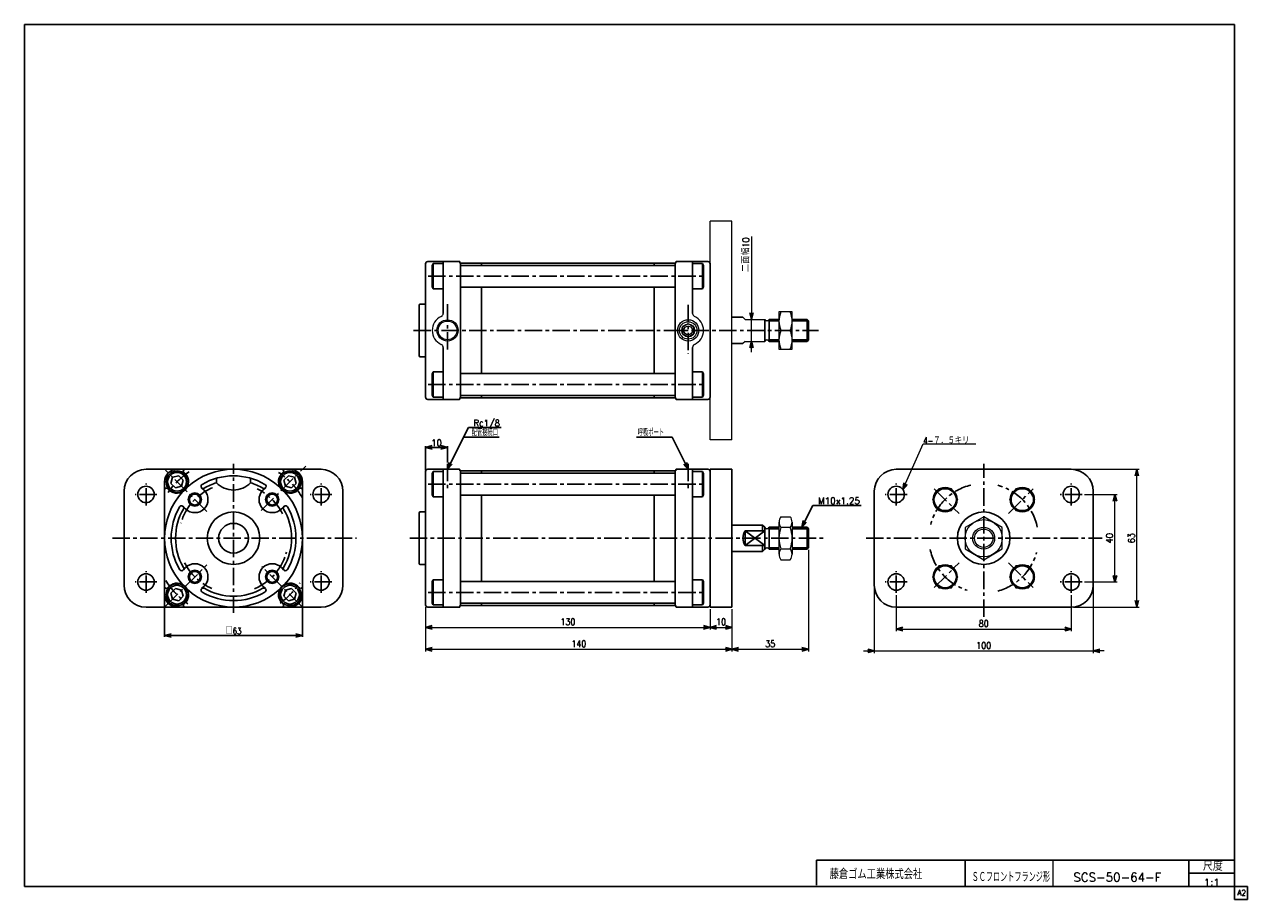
# Model space of a CAD drawing. Header units: millimetres. Extents: x -272 to 287, y -200 to 200.
import ezdxf
from ezdxf.enums import TextEntityAlignment as Align

# ---------------------------------------------------------------- set-up
doc = ezdxf.new("R2010")
doc.units = ezdxf.units.MM
doc.header["$LTSCALE"] = 0.25
doc.linetypes.add('CENTER', pattern=[50.8, 31.75, -6.35, 6.35, -6.35])
doc.layers.add('Layer0016', color=7, linetype='Continuous')
doc.layers.add('ZUWAKU', color=7, linetype='Continuous')
doc.styles.add('FdaStyle0', font='txt.shx', dxfattribs={"width": 0.892857, "bigfont": 'bigfont'})
doc.dimstyles.new('DaDimRotatedStyle', dxfattribs={"dimtxt": 3, "dimasz": 3.000002, "dimexe": 1, "dimexo": 1, "dimgap": 1, "dimtad": 3, "dimdsep": 46, "dimtxsty": 'FdaStyle0', "dimblk1": 'OPEN30', "dimblk2": 'OPEN30', "dimsah": 1, "dimcen": 0.09, "dimclrd": 4, "dimclre": 4, "dimclrt": 4, "dimadec": 0, "dimazin": 2, "dimtfac": 1, "dimtdec": 4, "dimtmove": 0, "dimatfit": 0, "dimfxl": 1, "dimarcsym": 0})

# ---------------------------------------------------------------- blocks, each defined once
blk = doc.blocks.new('_OPEN30')
at = {"color": 0, "linetype": 'ByBlock', "lineweight": -2}
for p, q in [((-1, 0.267949), (0, 0)), ((0, 0), (-1, -0.267949)), ((0, 0), (-1, 0))]:
    blk.add_line(p, q, dxfattribs=at)
blk = doc.blocks.new('DC_GROUP_Φ50_1')
at = {"color": 4, "linetype": 'Continuous', "lineweight": 13}
for p, q in [((72.85, -27.47), (72.85, -42.2)), ((73.76, -25.02), (77.95, -25.02)), ((78.85, -27.47), (78.85, -42.2)), ((77.95, -29.93), (73.76, -29.93)), ((73.76, -39.74), (77.95, -39.74)), ((73.76, -44.65), (77.95, -44.65))]:
    blk.add_line(p, q, dxfattribs=at)
for centre, radius, start, end in [((76.64, -27.47), 3.78, 139.5701, 220.4299), ((75.07, -27.47), 3.78, 319.5701, 40.4299), ((86.63, -34.84), 13.78, 159.1359, 200.8641), ((65.08, -34.84), 13.78, 339.1359, 20.8641), ((76.64, -42.2), 3.78, 139.5701, 220.4299), ((75.07, -42.2), 3.78, 319.5701, 40.4299)]:
    blk.add_arc(centre, radius, start, end, dxfattribs=at)
blk = doc.blocks.new('DC_GROUP_Φ50_2')
at = {"color": 4, "linetype": 'Continuous', "lineweight": 13}
for p, q in [((78.85, 68.64), (72.85, 68.64)), ((72.85, 68.64), (72.85, 51.64)), ((78.85, 51.64), (78.85, 68.64)), ((73.75, 60.14), (77.96, 60.14)), ((72.85, 51.64), (78.85, 51.64))]:
    blk.add_line(p, q, dxfattribs=at)
for centre, start, end in [((83.3, 64.39), 156.0093, 203.9907), ((68.41, 64.39), 336.0093, 23.9907), ((83.3, 55.89), 156.0093, 203.9907), ((68.41, 55.89), 336.0093, 23.9907)]:
    blk.add_arc(centre, 10.45, start, end, dxfattribs=at)
blk = doc.blocks.new('DC_GROUP_Φ50_3')
at = {"color": 4, "linetype": 'Continuous', "lineweight": 13}
for p, q in [((78.85, 68.64), (72.85, 68.64)), ((72.85, 68.64), (72.85, 51.64)), ((78.85, 51.64), (78.85, 68.64)), ((73.75, 60.14), (77.96, 60.14)), ((72.85, 51.64), (78.85, 51.64))]:
    blk.add_line(p, q, dxfattribs=at)
for centre, start, end in [((83.3, 64.39), 156.0093, 203.9907), ((68.41, 64.39), 336.0093, 23.9907), ((83.3, 55.89), 156.0093, 203.9907), ((68.41, 55.89), 336.0093, 23.9907)]:
    blk.add_arc(centre, 10.45, start, end, dxfattribs=at)
blk = doc.blocks.new('DA_IMAGEDIMGROUP_1')
at = {"color": 4, "linetype": 'Continuous', "lineweight": 13}
for p, q in [((60.27, 103.06), (60.27, 65.14)), ((60.27, 55.14), (60.27, 65.14)), ((60.27, 50.14), (60.27, 55.14))]:
    blk.add_line(p, q, dxfattribs=at)
at = {"color": 4, "xscale": 3.000002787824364, "yscale": 2.999989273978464}
for p, rotation in [((60.27, 65.14), 270), ((60.27, 55.14), 90)]:
    blk.add_blockref('_OPEN30', p, dxfattribs=dict(at, rotation=rotation))
at = {"color": 4, "insert": (59.27, 86.8), "char_height": 3, "width": 22.5, "attachment_point": 7, "rotation": 90, "style": 'FdaStyle0'}
blk.add_mtext('\\T1.00;二面幅10', dxfattribs=at)
blk = doc.blocks.new('DC_GROUP_Φ50_4')
at = {"color": 4, "linetype": 'Continuous', "lineweight": 13}
for p, q in [((166.42, -25.02), (157.92, -29.93)), ((174.92, -29.93), (166.42, -25.02)), ((157.92, -29.93), (157.92, -39.74)), ((174.92, -39.74), (174.92, -29.93)), ((157.92, -39.74), (166.42, -44.65)), ((166.42, -44.65), (174.92, -39.74))]:
    blk.add_line(p, q, dxfattribs=at)
for radius in [8.5, 5, 4.19]:
    blk.add_circle((166.42, -34.84), radius, dxfattribs=at)
blk = doc.blocks.new('DC_GROUP_Φ50_5')
at = {"color": 4, "linetype": 'Continuous', "lineweight": 13}
for p, q in [((145.9, -12.2), (143.01, -17.2)), ((151.68, -12.2), (145.9, -12.2)), ((154.56, -17.2), (151.68, -12.2)), ((143.01, -17.2), (145.9, -22.2)), ((145.9, -22.2), (151.68, -22.2)), ((151.68, -22.2), (154.56, -17.2))]:
    blk.add_line(p, q, dxfattribs=at)
blk.add_circle((148.79, -17.2), 5, dxfattribs=at)
blk = doc.blocks.new('DC_GROUP_Φ50_6')
at = {"color": 4, "linetype": 'Continuous', "lineweight": 13}
for p, q in [((145.9, -47.47), (143.01, -52.47)), ((151.68, -47.47), (145.9, -47.47)), ((154.56, -52.47), (151.68, -47.47)), ((143.01, -52.47), (145.9, -57.47)), ((151.68, -57.47), (154.56, -52.47)), ((145.9, -57.47), (151.68, -57.47))]:
    blk.add_line(p, q, dxfattribs=at)
blk.add_circle((148.79, -52.47), 5, dxfattribs=at)
blk = doc.blocks.new('DC_GROUP_Φ50_7')
at = {"color": 4, "linetype": 'Continuous', "lineweight": 13}
for p, q in [((181.17, -47.47), (178.28, -52.47)), ((186.94, -47.47), (181.17, -47.47)), ((189.83, -52.47), (186.94, -47.47)), ((178.28, -52.47), (181.17, -57.47)), ((186.94, -57.47), (189.83, -52.47)), ((181.17, -57.47), (186.94, -57.47))]:
    blk.add_line(p, q, dxfattribs=at)
blk.add_circle((184.06, -52.47), 5, dxfattribs=at)
blk = doc.blocks.new('DC_GROUP_Φ50_8')
at = {"color": 4, "linetype": 'Continuous', "lineweight": 13}
for p, q in [((181.17, -12.2), (178.28, -17.2)), ((186.94, -12.2), (181.17, -12.2)), ((189.83, -17.2), (186.94, -12.2)), ((178.28, -17.2), (181.17, -22.2)), ((181.17, -22.2), (186.94, -22.2)), ((186.94, -22.2), (189.83, -17.2))]:
    blk.add_line(p, q, dxfattribs=at)
blk.add_circle((184.06, -17.2), 5, dxfattribs=at)
blk = doc.blocks.new('*D10')
at = {"color": 4, "linetype": 'Continuous', "lineweight": 13}
for p, q in [((126.42, -60.84), (126.42, -77.34)), ((206.42, -60.84), (206.42, -77.34)), ((126.42, -76.34), (206.42, -76.34))]:
    blk.add_line(p, q, dxfattribs=at)
at = {"color": 4, "xscale": 3.000002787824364, "yscale": 2.999989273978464}
for p, rotation in [((126.42, -76.34), 180), ((206.42, -76.34), 360)]:
    blk.add_blockref('_OPEN30', p, dxfattribs=dict(at, rotation=rotation))
at = {"color": 4, "insert": (166.42, -75.34), "char_height": 3, "width": 11.25, "attachment_point": 8, "style": 'FdaStyle0'}
blk.add_mtext('\\T1.00;80', dxfattribs=at)
blk = doc.blocks.new('DA_IMAGEDIMGROUP_2')
at = {"color": 4, "linetype": 'Continuous', "lineweight": 13}
for p, q in [((116.42, -57.34), (116.42, -87.34)), ((216.42, -57.34), (216.42, -87.34)), ((111.42, -86.34), (116.42, -86.34)), ((116.42, -86.34), (216.42, -86.34)), ((221.42, -86.34), (216.42, -86.34))]:
    blk.add_line(p, q, dxfattribs=at)
at = {"color": 4, "xscale": 3.000002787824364, "yscale": 2.999989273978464}
for p, rotation in [((116.42, -86.34), 360), ((216.42, -86.34), 180)]:
    blk.add_blockref('_OPEN30', p, dxfattribs=dict(at, rotation=rotation))
at = {"color": 4, "insert": (166.42, -85.34), "char_height": 3, "width": 15, "attachment_point": 8, "style": 'FdaStyle0'}
blk.add_mtext('\\T1.00;100', dxfattribs=at)
blk = doc.blocks.new('*D12')
at = {"color": 4, "linetype": 'Continuous', "lineweight": 13}
for p, q in [((212.42, -14.84), (227.42, -14.84)), ((226.42, -54.84), (226.42, -14.84)), ((212.42, -54.84), (227.42, -54.84))]:
    blk.add_line(p, q, dxfattribs=at)
at = {"color": 4, "xscale": 3.000002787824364, "yscale": 2.999989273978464}
for p, rotation in [((226.42, -14.84), 90), ((226.42, -54.84), 270)]:
    blk.add_blockref('_OPEN30', p, dxfattribs=dict(at, rotation=rotation))
at = {"color": 4, "insert": (225.42, -34.84), "char_height": 3, "width": 11.25, "attachment_point": 8, "rotation": 90, "style": 'FdaStyle0'}
blk.add_mtext('\\T1.00;40', dxfattribs=at)
blk = doc.blocks.new('*D13')
at = {"color": 4, "linetype": 'Continuous', "lineweight": 13}
for p, q in [((207.42, -3.34), (237.42, -3.34)), ((236.42, -66.34), (236.42, -3.34)), ((207.42, -66.34), (237.42, -66.34))]:
    blk.add_line(p, q, dxfattribs=at)
at = {"color": 4, "xscale": 3.000002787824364, "yscale": 2.999989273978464}
for p, rotation in [((236.42, -3.34), 90), ((236.42, -66.34), 270)]:
    blk.add_blockref('_OPEN30', p, dxfattribs=dict(at, rotation=rotation))
at = {"color": 4, "insert": (235.42, -34.84), "char_height": 3, "width": 11.25, "attachment_point": 8, "rotation": 90, "style": 'FdaStyle0'}
blk.add_mtext('\\T1.00;63', dxfattribs=at)
blk = doc.blocks.new('*D14')
at = {"color": 4, "linetype": 'Continuous', "lineweight": 13}
for p, q in [((-88.65, -66.34), (-88.65, -76.59)), ((41.35, -67.34), (41.35, -76.59)), ((-88.65, -75.59), (41.35, -75.59))]:
    blk.add_line(p, q, dxfattribs=at)
at = {"color": 4, "xscale": 3.000002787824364, "yscale": 2.999989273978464}
for p, rotation in [((-88.65, -75.59), 180), ((41.35, -75.59), 360)]:
    blk.add_blockref('_OPEN30', p, dxfattribs=dict(at, rotation=rotation))
at = {"color": 4, "insert": (-23.65, -74.59), "char_height": 3, "width": 15, "attachment_point": 8, "style": 'FdaStyle0'}
blk.add_mtext('\\T1.00;130', dxfattribs=at)
blk = doc.blocks.new('*D15')
at = {"color": 4, "linetype": 'Continuous', "lineweight": 13}
for p, q in [((41.35, -67.34), (41.35, -76.59)), ((51.35, -67.34), (51.35, -76.59)), ((41.35, -75.59), (51.35, -75.59))]:
    blk.add_line(p, q, dxfattribs=at)
at = {"color": 4, "xscale": 3.000002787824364, "yscale": 2.999989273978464}
for p, rotation in [((41.35, -75.59), 180), ((51.35, -75.59), 360)]:
    blk.add_blockref('_OPEN30', p, dxfattribs=dict(at, rotation=rotation))
at = {"color": 4, "insert": (46.35, -74.59), "char_height": 3, "width": 11.25, "attachment_point": 8, "style": 'FdaStyle0'}
blk.add_mtext('\\T1.00;10', dxfattribs=at)
blk = doc.blocks.new('*D16')
at = {"color": 4, "linetype": 'Continuous', "lineweight": 13}
for p, q in [((-88.65, -66.34), (-88.65, -86.59)), ((51.35, -67.34), (51.35, -86.59)), ((-88.65, -85.59), (51.35, -85.59))]:
    blk.add_line(p, q, dxfattribs=at)
at = {"color": 4, "xscale": 3.000002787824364, "yscale": 2.999989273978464}
for p, rotation in [((-88.65, -85.59), 180), ((51.35, -85.59), 360)]:
    blk.add_blockref('_OPEN30', p, dxfattribs=dict(at, rotation=rotation))
at = {"color": 4, "insert": (-18.65, -84.59), "char_height": 3, "width": 15, "attachment_point": 8, "style": 'FdaStyle0'}
blk.add_mtext('\\T1.00;140', dxfattribs=at)
blk = doc.blocks.new('*D17')
at = {"color": 4, "linetype": 'Continuous', "lineweight": 13}
for p, q in [((86.35, -40.16), (86.35, -86.59)), ((51.35, -67.34), (51.35, -86.59)), ((51.35, -85.59), (86.35, -85.59))]:
    blk.add_line(p, q, dxfattribs=at)
at = {"color": 4, "xscale": 3.000002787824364, "yscale": 2.999989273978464}
for p, rotation in [((51.35, -85.59), 180), ((86.35, -85.59), 360)]:
    blk.add_blockref('_OPEN30', p, dxfattribs=dict(at, rotation=rotation))
at = {"color": 4, "insert": (68.85, -84.59), "char_height": 3, "width": 11.25, "attachment_point": 8, "style": 'FdaStyle0'}
blk.add_mtext('\\T1.00;35', dxfattribs=at)
blk = doc.blocks.new('DC_GROUP_Φ50_9')
at = {"color": 4, "linetype": 'Continuous', "lineweight": 13}
for p, q in [((129.46, -12.64), (138.81, 8.29)), ((138.81, 8.29), (162.81, 8.29))]:
    blk.add_line(p, q, dxfattribs=at)
at = {"color": 4, "xscale": 3.000002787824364, "yscale": 2.999989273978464, "rotation": 245.931555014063}
blk.add_blockref('_OPEN30', (129.46, -12.64), dxfattribs=at)
at = {"color": 4, "style": 'FdaStyle0', "width": 0.875}
blk.add_text('4-７．５キリ', height=3, dxfattribs=at).set_placement((138.81, 8.29), (159.81, 8.29), align=Align.FIT)

msp = doc.modelspace()

# ---------------------------------------------------------------- linework, layer by layer
at = {"color": 4, "linetype": 'Continuous', "lineweight": 13}
for p, q in [((41.354, 10.144), (41.354, 110.144)), ((51.354, 110.144), (41.354, 110.144)), ((51.354, 10.144), (51.354, 110.144)), ((56.354, 66.144), (57.354, 65.144)), ((57.354, 65.144), (66.354, 65.144)), ((72.854, 65.144), (72.854, 55.144)), ((57.354, 55.144), (56.354, 54.144)), ((57.354, 55.144), (66.354, 55.144)), ((51.354, 10.144), (41.354, 10.144)), ((72.854, -29.836), (72.854, -39.836))]:
    msp.add_line(p, q, dxfattribs=at)
at = {"color": 4, "linetype": 'Continuous', "lineweight": 25}
for p, q in [((-88.646, 72.144), (-88.646, 90.644)), ((-88.646, 60.144), (-88.646, 90.644)), ((-87.646, 91.644), (-73.146, 91.644)), ((-87.646, 91.644), (-73.146, 91.644)), ((-85.141, 90.668), (-85.646, 89.794)), ((-85.646, 89.794), (-85.646, 79.994)), ((-85.141, 90.668), (-80.646, 90.668)), ((-85.141, 79.121), (-85.141, 90.668)), ((-80.646, 91.644), (-80.646, 67.89)), ((-73.046, 91.094), (-73.046, 91.544)), ((-72.846, 90.894), (-63.146, 90.894)), ((-72.646, 90.894), (-72.646, 60.144)), ((-72.346, 89.894), (-72.646, 89.594)), ((-72.646, 84.894), (-72.646, 89.594)), ((-72.346, 89.894), (25.054, 89.894)), ((-63.146, 89.894), (-63.146, 90.894)), ((15.854, 90.894), (-63.146, 90.894)), ((25.554, 90.894), (15.854, 90.894)), ((15.854, 90.894), (15.854, 89.894)), ((25.354, 89.594), (25.054, 89.894)), ((25.354, 60.144), (25.354, 90.894)), ((25.354, 84.894), (25.354, 89.594)), ((25.754, 91.094), (25.754, 91.544)), ((40.354, 91.644), (25.854, 91.644)), ((33.354, 67.89), (33.354, 91.644)), ((37.85, 90.668), (33.354, 90.668)), ((37.85, 90.668), (38.354, 89.794)), ((37.85, 79.121), (37.85, 90.668)), ((38.354, 89.794), (38.354, 79.994)), ((41.354, 72.144), (41.354, 90.644)), ((41.354, 60.144), (41.354, 90.644)), ((41.354, 60.144), (41.354, 90.644)), ((-72.646, 84.894), (-72.646, 80.194)), ((25.354, 84.894), (25.354, 80.194)), ((-85.646, 79.994), (-85.141, 79.121)), ((-80.646, 79.121), (-85.141, 79.121)), ((-72.346, 79.894), (-72.646, 80.194)), ((-72.346, 79.894), (25.054, 79.894)), ((-63.146, 60.144), (-63.146, 79.894)), ((15.854, 79.894), (15.854, 60.144)), ((25.054, 79.894), (25.354, 80.194)), ((33.354, 79.121), (37.85, 79.121)), ((38.354, 79.994), (37.85, 79.121)), ((-91.646, 71.644), (-91.646, 60.144)), ((-91.146, 72.144), (-88.646, 72.144)), ((-91.146, 72.144), (-88.646, 72.144)), ((51.354, 66.144), (56.354, 66.144)), ((66.354, 60.144), (66.354, 65.144)), ((72.854, 65.144), (68.354, 65.144)), ((68.354, 65.144), (68.354, 60.144)), ((72.854, 64.469), (68.354, 64.469)), ((85.679, 65.144), (78.854, 65.144)), ((86.354, 64.469), (78.863, 64.469)), ((86.354, 64.469), (85.679, 65.144)), ((85.679, 65.144), (85.679, 60.144)), ((86.354, 60.144), (86.354, 64.469)), ((-91.646, 48.644), (-91.646, 60.144)), ((-88.646, 60.144), (-88.646, 29.644)), ((-72.646, 29.394), (-72.646, 60.144)), ((-63.146, 60.144), (-63.146, 40.394)), ((15.854, 40.394), (15.854, 60.144)), ((25.354, 60.144), (25.354, 29.394)), ((41.354, 60.144), (41.354, 29.644)), ((41.354, 60.144), (41.354, 29.644)), ((66.354, 60.144), (66.354, 55.144)), ((68.354, 55.144), (68.354, 60.144)), ((85.679, 55.144), (85.679, 60.144)), ((86.354, 60.144), (86.354, 55.819)), ((-80.646, 28.644), (-80.646, 52.398)), ((33.354, 52.398), (33.354, 28.644)), ((51.354, 54.144), (56.354, 54.144)), ((72.854, 55.819), (68.354, 55.819)), ((72.854, 55.144), (68.354, 55.144)), ((85.679, 55.144), (78.854, 55.144)), ((86.354, 55.819), (78.863, 55.819)), ((86.354, 55.819), (85.679, 55.144)), ((-91.146, 48.144), (-88.646, 48.144)), ((-85.646, 40.294), (-85.141, 41.168)), ((-85.646, 30.494), (-85.646, 40.294)), ((-80.646, 41.168), (-85.141, 41.168)), ((-85.141, 41.168), (-85.141, 29.621)), ((-72.346, 40.394), (-72.646, 40.094)), ((-72.646, 35.394), (-72.646, 40.094)), ((-72.346, 40.394), (25.054, 40.394)), ((25.054, 40.394), (25.354, 40.094)), ((25.354, 35.394), (25.354, 40.094)), ((33.354, 41.168), (37.85, 41.168)), ((38.354, 40.294), (37.85, 41.168)), ((37.85, 41.168), (37.85, 29.621)), ((38.354, 30.494), (38.354, 40.294)), ((-72.646, 35.394), (-72.646, 30.694)), ((25.354, 35.394), (25.354, 30.694)), ((-87.646, 28.644), (-73.146, 28.644)), ((-85.141, 29.621), (-85.646, 30.494)), ((-85.141, 29.621), (-80.646, 29.621)), ((-73.046, 29.194), (-73.046, 28.744)), ((-72.846, 29.394), (-63.146, 29.394)), ((-72.346, 30.394), (-72.646, 30.694)), ((-72.346, 30.394), (25.054, 30.394)), ((-63.146, 30.394), (-63.146, 29.394)), ((15.854, 29.394), (-63.146, 29.394)), ((15.854, 29.394), (15.854, 30.394)), ((25.554, 29.394), (15.854, 29.394)), ((25.354, 30.694), (25.054, 30.394)), ((25.754, 29.194), (25.754, 28.744)), ((40.354, 28.644), (25.854, 28.644)), ((37.85, 29.621), (33.354, 29.621)), ((37.85, 29.621), (38.354, 30.494)), ((-78.646, -3.336), (-69.122, 15.711)), ((-71.327, 11.302), (-54.996, 11.302)), ((-69.122, 15.711), (-54.122, 15.711)), ((24.036, 11.302), (7.705, 11.302)), ((31.354, -3.336), (24.036, 11.302)), ((-88.646, -3.736), (-88.646, 7.264)), ((-88.646, 6.664), (-78.646, 6.664)), ((-78.646, -0.236), (-78.646, 7.264)), ((-216.448, -3.336), (-136.448, -3.336)), ((-202.248, -3.336), (-176.448, -3.336)), ((-198.288, -5.591), (-199.177, -4.702)), ((-150.648, -3.336), (-176.448, -3.336)), ((-154.609, -5.591), (-153.719, -4.702)), ((-88.646, -22.836), (-88.646, -4.336)), ((-88.646, -34.836), (-88.646, -4.336)), ((-87.646, -3.336), (-73.146, -3.336)), ((-87.646, -3.336), (-73.146, -3.336)), ((-85.141, -4.313), (-85.646, -5.186)), ((-85.646, -5.186), (-85.646, -14.986)), ((-85.141, -4.313), (-80.646, -4.313)), ((-85.141, -15.86), (-85.141, -4.313)), ((-80.646, -3.336), (-80.646, -34.836)), ((-73.046, -3.886), (-73.046, -3.436)), ((-72.846, -4.086), (-63.146, -4.086)), ((-72.646, -4.086), (-72.646, -34.836)), ((-72.346, -5.086), (-72.646, -5.386)), ((-72.646, -10.086), (-72.646, -5.386)), ((-72.346, -5.086), (25.054, -5.086)), ((-63.146, -5.086), (-63.146, -4.086)), ((15.854, -4.086), (-63.146, -4.086)), ((25.554, -4.086), (15.854, -4.086)), ((15.854, -4.086), (15.854, -5.086)), ((25.354, -5.386), (25.054, -5.086)), ((25.354, -34.836), (25.354, -4.086)), ((25.354, -10.086), (25.354, -5.386)), ((25.754, -3.886), (25.754, -3.436)), ((40.354, -3.336), (25.854, -3.336)), ((40.354, -3.336), (25.854, -3.336)), ((33.354, -34.836), (33.354, -3.336)), ((37.85, -4.313), (33.354, -4.313)), ((37.85, -4.313), (38.354, -5.186)), ((37.85, -15.86), (37.85, -4.313)), ((38.354, -5.186), (38.354, -14.986)), ((41.354, -3.336), (41.354, -66.336)), ((41.354, -3.336), (51.354, -3.336)), ((41.354, -3.336), (41.354, -66.336)), ((41.354, -3.336), (51.354, -3.336)), ((41.354, -22.836), (41.354, -4.336)), ((41.354, -34.836), (41.354, -4.336)), ((41.354, -34.836), (41.354, -4.336)), ((51.354, -3.336), (51.354, -66.336)), ((51.354, -3.336), (51.354, -66.336)), ((126.422, -3.336), (206.422, -3.336)), ((-207.948, -60.636), (-207.948, -9.036)), ((-204.289, -6.995), (-205.037, -9.783)), ((-205.037, -9.783), (-202.995, -11.824)), ((-201.501, -6.248), (-204.289, -6.995)), ((-202.995, -11.824), (-200.207, -11.077)), ((-199.46, -8.289), (-201.501, -6.248)), ((-200.207, -11.077), (-199.46, -8.289)), ((-184.198, -7.41), (-184.198, -9.495)), ((-168.698, -7.41), (-168.698, -9.495)), ((-151.395, -6.248), (-153.437, -8.289)), ((-153.437, -8.289), (-152.689, -11.077)), ((-152.689, -11.077), (-149.901, -11.824)), ((-148.607, -6.995), (-151.395, -6.248)), ((-149.901, -11.824), (-147.86, -9.783)), ((-147.86, -9.783), (-148.607, -6.995)), ((-144.948, -60.636), (-144.948, -9.036)), ((-72.646, -10.086), (-72.646, -14.786)), ((25.354, -10.086), (25.354, -14.786)), ((-226.448, -56.336), (-226.448, -13.336)), ((-205.693, -12.996), (-206.583, -12.107)), ((-191.011, -11.789), (-189.883, -12.916)), ((-161.886, -11.789), (-163.013, -12.916)), ((-147.203, -12.996), (-146.314, -12.107)), ((-126.448, -13.336), (-126.448, -56.336)), ((-85.646, -14.986), (-85.141, -15.86)), ((-80.646, -15.86), (-85.141, -15.86)), ((-72.346, -15.086), (-72.646, -14.786)), ((-72.346, -15.086), (25.054, -15.086)), ((-63.146, -34.836), (-63.146, -15.086)), ((15.854, -15.086), (15.854, -34.836)), ((25.054, -15.086), (25.354, -14.786)), ((33.354, -15.86), (37.85, -15.86)), ((38.354, -14.986), (37.85, -15.86)), ((116.422, -56.336), (116.422, -13.336)), ((216.422, -13.336), (216.422, -56.336)), ((-199.496, -20.274), (-198.369, -21.401)), ((-153.401, -20.274), (-154.528, -21.401)), ((83.267, -29.836), (88.267, -19.836)), ((88.267, -19.836), (110.467, -19.836)), ((-91.646, -23.336), (-91.646, -34.836)), ((-91.146, -22.836), (-88.646, -22.836)), ((-91.146, -22.836), (-88.646, -22.836)), ((51.354, -28.836), (65.354, -28.836)), ((57.354, -31.521), (57.354, -38.151)), ((57.354, -31.521), (66.354, -31.521)), ((57.354, -38.151), (66.354, -31.521)), ((57.354, -31.521), (66.354, -38.151)), ((65.354, -28.836), (66.354, -29.836)), ((65.354, -28.836), (65.354, -31.521)), ((66.354, -34.836), (66.354, -29.836)), ((72.854, -29.836), (68.354, -29.836)), ((68.354, -29.836), (68.354, -34.836)), ((72.854, -30.511), (68.354, -30.511)), ((85.679, -29.836), (78.854, -29.836)), ((86.354, -30.511), (78.854, -30.511)), ((86.354, -30.511), (85.679, -29.836)), ((85.679, -29.836), (85.679, -34.836)), ((86.354, -34.836), (86.354, -30.511)), ((-91.646, -46.336), (-91.646, -34.836)), ((-88.646, -34.836), (-88.646, -65.336)), ((-80.646, -66.336), (-80.646, -34.836)), ((-72.646, -65.586), (-72.646, -34.836)), ((-63.146, -34.836), (-63.146, -54.586)), ((15.854, -54.586), (15.854, -34.836)), ((25.354, -34.836), (25.354, -65.586)), ((33.354, -34.836), (33.354, -66.336)), ((41.354, -34.836), (41.354, -65.336)), ((41.354, -34.836), (41.354, -65.336)), ((57.354, -38.151), (66.354, -38.151)), ((65.354, -40.836), (65.354, -38.151)), ((66.354, -34.836), (66.354, -39.836)), ((68.354, -39.836), (68.354, -34.836)), ((85.679, -39.836), (85.679, -34.836)), ((86.354, -34.836), (86.354, -39.161)), ((51.354, -40.836), (65.354, -40.836)), ((65.354, -40.836), (66.354, -39.836)), ((72.854, -39.161), (68.354, -39.161)), ((72.854, -39.836), (68.354, -39.836)), ((86.354, -39.161), (78.854, -39.161)), ((85.679, -39.836), (78.854, -39.836)), ((86.354, -39.161), (85.679, -39.836)), ((-199.496, -49.398), (-198.369, -48.271)), ((-153.401, -49.398), (-154.528, -48.271)), ((-91.146, -46.836), (-88.646, -46.836)), ((-207.948, -53.444), (-207.948, -79.936)), ((-144.948, -53.444), (-144.948, -79.936)), ((-85.646, -54.686), (-85.141, -53.813)), ((-85.646, -64.486), (-85.646, -54.686)), ((-80.646, -53.813), (-85.141, -53.813)), ((-85.141, -53.813), (-85.141, -65.36)), ((-72.346, -54.586), (-72.646, -54.886)), ((-72.646, -59.586), (-72.646, -54.886)), ((-72.346, -54.586), (25.054, -54.586)), ((25.054, -54.586), (25.354, -54.886)), ((25.354, -59.586), (25.354, -54.886)), ((33.354, -53.813), (37.85, -53.813)), ((38.354, -54.686), (37.85, -53.813)), ((37.85, -53.813), (37.85, -65.36)), ((38.354, -64.486), (38.354, -54.686)), ((-205.693, -56.676), (-206.583, -57.565)), ((-202.995, -57.848), (-205.037, -59.889)), ((-205.037, -59.889), (-204.289, -62.677)), ((-200.207, -58.595), (-202.995, -57.848)), ((-201.501, -63.424), (-199.46, -61.383)), ((-199.46, -61.383), (-200.207, -58.595)), ((-191.011, -57.884), (-189.883, -56.756)), ((-161.886, -57.884), (-163.013, -56.756)), ((-152.689, -58.595), (-153.437, -61.383)), ((-153.437, -61.383), (-151.395, -63.424)), ((-149.901, -57.848), (-152.689, -58.595)), ((-147.86, -59.889), (-149.901, -57.848)), ((-148.607, -62.677), (-147.86, -59.889)), ((-147.203, -56.676), (-146.314, -57.565)), ((-72.646, -59.586), (-72.646, -64.286)), ((25.354, -59.586), (25.354, -64.286)), ((-136.448, -66.336), (-216.448, -66.336)), ((-204.289, -62.677), (-201.501, -63.424)), ((-202.248, -66.336), (-176.448, -66.336)), ((-198.288, -64.081), (-199.177, -64.97)), ((-150.648, -66.336), (-176.448, -66.336)), ((-154.609, -64.081), (-153.719, -64.97)), ((-151.395, -63.424), (-148.607, -62.677)), ((-87.646, -66.336), (-73.146, -66.336)), ((-85.141, -65.36), (-85.646, -64.486)), ((-85.141, -65.36), (-80.646, -65.36)), ((-73.046, -65.786), (-73.046, -66.236)), ((-72.846, -65.586), (-63.146, -65.586)), ((-72.346, -64.586), (-72.646, -64.286)), ((-72.346, -64.586), (25.054, -64.586)), ((-63.146, -64.586), (-63.146, -65.586)), ((15.854, -65.586), (-63.146, -65.586)), ((15.854, -65.586), (15.854, -64.586)), ((25.554, -65.586), (15.854, -65.586)), ((25.354, -64.286), (25.054, -64.586)), ((25.754, -65.786), (25.754, -66.236)), ((40.354, -66.336), (25.854, -66.336)), ((37.85, -65.36), (33.354, -65.36)), ((37.85, -65.36), (38.354, -64.486)), ((41.354, -66.336), (51.354, -66.336)), ((41.354, -66.336), (51.354, -66.336)), ((206.422, -66.336), (126.422, -66.336)), ((-207.948, -79.336), (-144.948, -79.336))]:
    msp.add_line(p, q, dxfattribs=at)
at = {"color": 4, "linetype": 'CENTER', "lineweight": 25}
for p, q in [((-87.461, 84.894), (39.369, 84.894)), ((-78.646, 72.122), (-78.646, 51.04)), ((31.354, 71.787), (31.354, 49.367)), ((-94.146, 60.144), (90.84, 60.144)), ((-87.461, 35.394), (39.369, 35.394)), ((-188.68, -22.604), (-207.561, -3.723)), ((-176.448, -68.942), (-176.448, -0.836)), ((-163.814, -22.202), (-143.453, -1.84)), ((-78.646, -0.836), (-78.646, -12.319)), ((31.354, -0.836), (31.354, -12.319)), ((166.422, -70.762), (166.422, -0.836)), ((-216.448, -19.836), (-216.448, -9.836)), ((-136.448, -19.836), (-136.448, -9.836)), ((-87.461, -10.086), (39.369, -10.086)), ((126.422, -19.836), (126.422, -9.836)), ((206.422, -19.836), (206.422, -9.836)), ((-211.448, -14.836), (-221.448, -14.836)), ((-131.448, -14.836), (-141.448, -14.836)), ((131.422, -14.836), (121.422, -14.836)), ((143.839, -12.253), (155.13, -23.545)), ((177.713, -23.545), (189.005, -12.253)), ((211.422, -14.836), (201.422, -14.836)), ((-231.78, -34.836), (-120.306, -34.836)), ((-95.896, -34.836), (93.274, -34.836)), ((112.676, -34.836), (220.625, -34.836)), ((-216.448, -59.836), (-216.448, -49.836)), ((-207.561, -65.949), (-188.672, -47.059)), ((-145.336, -65.949), (-163.582, -47.703)), ((-136.448, -59.836), (-136.448, -49.836)), ((126.422, -59.836), (126.422, -49.836)), ((143.839, -57.419), (155.13, -46.128)), ((177.713, -46.128), (189.005, -57.419)), ((206.422, -59.836), (206.422, -49.836)), ((-211.448, -54.836), (-221.448, -54.836)), ((-131.448, -54.836), (-141.448, -54.836)), ((131.422, -54.836), (121.422, -54.836)), ((211.422, -54.836), (201.422, -54.836)), ((-87.461, -59.586), (39.369, -59.586))]:
    msp.add_line(p, q, dxfattribs=at)
at = {"color": 4, "linetype": 'Continuous', "lineweight": 13}
for radius in [4.862, 4.281]:
    msp.add_circle((-78.646, 60.144), radius, dxfattribs=at)
at = {"color": 4, "linetype": 'Continuous', "lineweight": 25}
for centre, radius in [((-202.248, -9.036), 5), ((-202.258, -9.027), 4.294), ((-150.648, -9.036), 5), ((-150.639, -9.027), 4.294), ((-216.448, -14.836), 3.75), ((-136.448, -14.836), 3.75), ((126.422, -14.836), 3.75), ((206.422, -14.836), 3.75), ((-194.126, -17.158), 3), ((-194.126, -17.158), 2.5), ((-158.771, -17.158), 3), ((-158.771, -17.158), 2.5), ((148.788, -17.203), 5.5), ((184.055, -17.203), 5.5), ((-176.448, -34.836), 12), ((166.422, -34.836), 12), ((-176.448, -34.836), 6.8), ((-194.126, -52.514), 3), ((-194.126, -52.514), 2.5), ((-158.771, -52.514), 3), ((-158.771, -52.514), 2.5), ((148.788, -52.47), 5.5), ((184.055, -52.47), 5.5), ((-216.448, -54.836), 3.75), ((-202.248, -60.636), 5), ((-150.648, -60.636), 5), ((-136.448, -54.836), 3.75), ((126.422, -54.836), 3.75), ((206.422, -54.836), 3.75), ((-202.258, -60.645), 4.294), ((-150.639, -60.645), 4.294)]:
    msp.add_circle(centre, radius, dxfattribs=at)
for centre, radius, start, end in [((-87.646, 90.644), 1, 90, 180), ((-87.646, 90.644), 1, 90, 180), ((-73.146, 91.544), 0.1, 0, 90), ((-73.146, 91.544), 0.1, 0, 90), ((-73.146, 91.544), 0.1, 0, 90), ((-72.846, 91.094), 0.2, 180, 270), ((25.554, 91.094), 0.2, 270, 0), ((25.854, 91.544), 0.1, 90, 180), ((25.854, 91.544), 0.1, 90, 180), ((25.854, 91.544), 0.1, 90, 180), ((40.354, 90.644), 1, 0, 90), ((40.354, 90.644), 1, 0, 90), ((40.354, 90.644), 1, 0, 90), ((-91.146, 71.644), 0.5, 90, 180), ((-91.146, 71.644), 0.5, 90, 180), ((67.354, 65.547), 1.078, 201.9613, 338.0387), ((67.354, 54.741), 1.078, 21.9613, 158.0387), ((-91.146, 48.644), 0.5, 180, 270), ((-87.646, 29.644), 1, 180, 270), ((-73.146, 28.744), 0.1, 270, 0), ((-72.846, 29.194), 0.2, 90, 180), ((25.554, 29.194), 0.2, 0, 90), ((25.854, 28.744), 0.1, 180, 270), ((40.354, 29.644), 1, 270, 360), ((40.354, 29.644), 1, 270, 360), ((-216.448, -13.336), 10, 90, 180), ((-202.248, -9.036), 5.7, 90, 180), ((-198.611, -4.136), 0.8, 90, 225), ((-176.448, -34.836), 31.5, 47.70516, 132.29484), ((-154.285, -4.136), 0.8, 315, 90), ((-150.648, -9.036), 5.7, 0, 90), ((-136.448, -13.336), 10, 0, 90), ((-87.646, -4.336), 1, 90, 180), ((-87.646, -4.336), 1, 90, 180), ((-73.146, -3.436), 0.1, 0, 90), ((-73.146, -3.436), 0.1, 0, 90), ((-73.146, -3.436), 0.1, 0, 90), ((-72.846, -3.886), 0.2, 180, 270), ((25.554, -3.886), 0.2, 270, 0), ((25.854, -3.436), 0.1, 90, 180), ((25.854, -3.436), 0.1, 90, 180), ((25.854, -3.436), 0.1, 90, 180), ((40.354, -4.336), 1, 0, 90), ((40.354, -4.336), 1, 0, 90), ((40.354, -4.336), 1, 0, 90), ((126.422, -13.336), 10, 90, 180), ((206.422, -13.336), 10, 0, 90), ((-202.258, -9.027), 5.25, 229.12415, 40.87585), ((-190.303, -11.081), 1, 120.25335, 300.25335), ((-176.448, -34.836), 28.5, 59.74665, 120.25335), ((-176.448, -34.836), 26.5, 107.00486, 120.25335), ((-176.448, -2.178), 10.658, 223.35334, 316.64666), ((-176.448, -34.836), 26.5, 59.74665, 72.99514), ((-162.593, -11.081), 1, 239.74665, 59.74665), ((-150.639, -9.027), 5.25, 139.12415, 310.87585), ((-207.148, -12.673), 0.8, 45, 180), ((-176.448, -34.836), 31.5, 137.70516, 222.29484), ((-194.126, -17.158), 6, 225, 45), ((-158.771, -17.158), 6, 135, 315), ((-176.448, -34.836), 31.5, 317.70516, 42.29484), ((-145.748, -12.673), 0.8, 360, 135), ((-176.448, -34.836), 28.5, 149.74665, 210.25335), ((-176.448, -34.836), 26.5, 149.74665, 210.25335), ((-200.203, -20.981), 1, 329.74665, 149.74665), ((-152.694, -20.981), 1, 30.25335, 210.25335), ((-176.448, -34.836), 26.5, 329.74665, 30.25335), ((-176.448, -34.836), 28.5, 329.74665, 30.25335), ((-91.146, -23.336), 0.5, 90, 180), ((-91.146, -23.336), 0.5, 90, 180), ((62.349, -34.836), 5.995, 146.42717, 213.57283), ((67.354, -29.433), 1.078, 201.9613, 338.0387), ((67.354, -40.239), 1.078, 21.9613, 158.0387), ((-200.203, -48.691), 1, 210.25335, 30.25335), ((-194.126, -52.514), 6, 315, 135), ((-158.771, -52.514), 6, 45, 225), ((-152.694, -48.691), 1, 149.74665, 329.74665), ((-91.146, -46.336), 0.5, 180, 270), ((-202.258, -60.645), 5.25, 319.12415, 130.87585), ((-150.639, -60.645), 5.25, 49.12415, 220.87585), ((-216.448, -56.336), 10, 180, 270), ((-207.148, -56.999), 0.8, 180, 315), ((-202.248, -60.636), 5.7, 180, 270), ((-176.448, -34.836), 31.5, 227.70516, 312.11821), ((-190.303, -58.591), 1, 59.74665, 239.74665), ((-176.448, -34.836), 28.5, 239.74665, 300.25335), ((-176.448, -34.836), 26.5, 239.74665, 300.25335), ((-162.593, -58.591), 1, 300.25335, 120.25335), ((-150.648, -60.636), 5.7, 270, 0), ((-145.748, -56.999), 0.8, 225, 360), ((-136.448, -56.336), 10, 270, 0), ((126.422, -56.336), 10, 180, 270), ((206.422, -56.336), 10, 270, 0), ((-198.611, -65.536), 0.8, 135, 270), ((-154.285, -65.536), 0.8, 270, 45), ((-87.646, -65.336), 1, 180, 270), ((-73.146, -66.236), 0.1, 270, 0), ((-72.846, -65.786), 0.2, 90, 180), ((25.554, -65.786), 0.2, 0, 90), ((25.854, -66.236), 0.1, 180, 270), ((40.354, -65.336), 1, 270, 360), ((40.354, -65.336), 1, 270, 360)]:
    msp.add_arc(centre, radius, start, end, dxfattribs=at)
at = {"color": 4, "linetype": 'Continuous', "lineweight": 13}
for centre, radius, start, end in [((-82.146, 67.89), 1.5, 294.31574, 0), ((34.854, 67.89), 1.5, 180, 245.68426), ((-78.646, 60.144), 7, 114.31574, 245.68426), ((31.354, 60.144), 7, 294.31574, 65.68426), ((-82.146, 52.398), 1.5, 0, 65.68426), ((34.854, 52.398), 1.5, 114.31574, 180)]:
    msp.add_arc(centre, radius, start, end, dxfattribs=at)
at = {"color": 4, "linetype": 'CENTER', "lineweight": 25}
for centre, radius, start, end in [((-176.448, -34.836), 36.5, 123.77597, 144.99255), ((-176.448, -34.836), 36.5, 30.0678, 55.58413), ((166.422, -34.836), 25, 103.46824, 165.36592), ((166.422, -34.836), 25, 11.6255, 75.20831), ((-176.448, -34.836), 25, 112.56407, 164.01095), ((-176.448, -34.836), 25, 26.46628, 64.52273), ((-176.448, -34.836), 25, 292.56407, 345.20326), ((166.422, -34.836), 25, 191.73901, 252.34152), ((166.422, -34.836), 25, 284.78535, 344.80288), ((-176.448, -34.836), 25, 206.62277, 246.66588), ((-176.448, -34.836), 36.5, 211.84044, 235.17964), ((-176.448, -34.836), 36.5, 305.64104, 326.158)]:
    msp.add_arc(centre, radius, start, end, dxfattribs=at)
at = {"layer": 'Layer0016', "color": 4, "linetype": 'Continuous', "lineweight": 13}
for p, q in [((31.354, 63.094), (28.8, 61.619)), ((28.8, 61.619), (28.8, 58.669)), ((33.909, 61.619), (31.354, 63.094)), ((33.909, 58.669), (33.909, 61.619)), ((28.8, 58.669), (31.354, 57.194)), ((31.354, 57.194), (33.909, 58.669))]:
    msp.add_line(p, q, dxfattribs=at)
for radius in [4.864, 3.998, 2.95, 2]:
    msp.add_circle((31.354, 60.144), radius, dxfattribs=at)
at = {"layer": 'ZUWAKU', "color": 5, "linetype": 'Continuous', "lineweight": 25}
for p, q in [((281, 200), (-272, 200)), ((-272, -194), (-272, 200)), ((281, -200), (281, 200)), ((287, -194), (-272, -194)), ((287, -200), (287, -194)), ((287, -200), (281, -200))]:
    msp.add_line(p, q, dxfattribs=at)
at = {"layer": 'ZUWAKU', "color": 4, "linetype": 'Continuous', "lineweight": 25}
for p, q in [((90, -182), (281, -182)), ((90, -193.465), (90, -182)), ((158, -182), (158, -194)), ((260.135, -194), (260.135, -182)), ((260.135, -188), (281, -188))]:
    msp.add_line(p, q, dxfattribs=at)
at = {"layer": 'ZUWAKU', "color": 4, "linetype": 'Continuous', "lineweight": 13}
msp.add_line((198, -182), (198, -194), dxfattribs=at)

# ---------------------------------------------------------------- block references
at = {"linetype": 'Continuous'}
for name in ['DA_IMAGEDIMGROUP_1', 'DC_GROUP_Φ50_2', 'DC_GROUP_Φ50_3', 'DC_GROUP_Φ50_9', 'DC_GROUP_Φ50_5', 'DC_GROUP_Φ50_8', 'DC_GROUP_Φ50_1', 'DC_GROUP_Φ50_4', 'DC_GROUP_Φ50_6', 'DC_GROUP_Φ50_7', 'DA_IMAGEDIMGROUP_2']:
    msp.add_blockref(name, (0, 0), dxfattribs=at)
at = {"color": 4, "xscale": 3.000002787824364, "yscale": 2.999989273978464}
for p, rotation in [((-88.646, 6.664), 180), ((-78.646, 6.664), 360), ((-78.646, -3.336), 243.434948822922), ((31.354, -3.336), 296.565051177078), ((83.267, -29.836), 243.434948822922), ((-207.948, -79.336), 180), ((-144.948, -79.336), 360)]:
    msp.add_blockref('_OPEN30', p, dxfattribs=dict(at, rotation=rotation))

# ---------------------------------------------------------------- texts
at = {"color": 4, "style": 'FdaStyle0'}
for s, height, width, p, p2 in [('Rc1/8', 3, 0.8, (-66.722, 16.311), (-54.722, 16.311)), ('配管接続口', 3, 0.666667, (-67.596, 11.902), (-55.596, 11.902)), ('呼吸ポート', 3, 0.666667, (8.305, 11.902), (20.305, 11.902)), ('10', 3, 0.8, (-86.046, 7.264), (-81.246, 7.264)), ('M10x1.25', 3, 0.8, (90.667, -19.236), (109.867, -19.236)), ('□63', 3, 0.75, (-180.048, -78.736), (-172.848, -78.736)), ('ＳＣフロントフランジ形', 4, 0.619377, (160.915, -191.883), (196.715, -191.883)), ('SCS-50-64-F', 4, 0.820408, (207.411, -191.795), (247.611, -191.795)), ('1:1', 3, 0.8, (267.026, -193.595), (274.226, -193.595))]:
    msp.add_text(s, height=height, dxfattribs=dict(at, width=width)).set_placement(p, p2, align=Align.FIT)
at = {"layer": 'ZUWAKU', "color": 4, "style": 'FdaStyle0'}
for s, height, width, p, p2 in [('尺度', 3.8, 0.749175, (266.615, -186.78), (275.695, -186.78)), ('藤倉ゴム工業株式会社', 4.5, 0.652778, (96.013, -190.657), (138.313, -190.657))]:
    msp.add_text(s, height=height, dxfattribs=dict(at, width=width)).set_placement(p, p2, align=Align.FIT)
at = {"layer": 'ZUWAKU', "color": 7, "style": 'FdaStyle0', "width": 0.8}
msp.add_text('A2', height=2.5, dxfattribs=at).set_placement((282.307, -198.125), (286.307, -198.125), align=Align.FIT)

# ---------------------------------------------------------------- dimensions: what is measured, and where the dimension line sits
at = {"linetype": 'Continuous', "lineweight": 13}
for base, p1, p2, picture, middle in [((236.422, -3.336), (206.422, -66.336), (206.422, -3.336), '*D13', (236.422, -34.836)), ((226.422, -14.836), (211.422, -54.836), (211.422, -14.836), '*D12', (226.422, -34.836))]:
    dim = msp.add_linear_dim(base=base, p1=p1, p2=p2, angle=90, dimstyle='DaDimRotatedStyle', override={"dimtxt": 3, "dimasz": 3.000002, "dimexe": 1, "dimexo": 1, "dimgap": 1, "dimtad": 3, "dimtih": 0, "dimtoh": 0, "dimdec": 2, "dimzin": 8, "dimtxsty": 'FdaStyle0', "dimblk1": 'OPEN30', "dimblk2": 'OPEN30', "dimsah": 1, "dimclrd": 4, "dimclre": 4, "dimclrt": 4, "dimazin": 2, "dimtofl": 1, "dimatfit": 0, "dimtolj": 0, "dimtzin": 8}, dxfattribs=at)
    dim.commit()
    dim.dimension.update_dxf_attribs({"geometry": picture, "text_midpoint": middle})
for base, p1, p2, picture, middle in [((86.354, -85.586), (51.354, -66.336), (86.354, -39.161), '*D17', (68.854, -85.586)), ((206.422, -76.336), (126.422, -59.836), (206.422, -59.836), '*D10', (166.422, -76.336)), ((41.354, -75.586), (-88.646, -65.336), (41.354, -66.336), '*D14', (-23.646, -75.586)), ((51.354, -85.586), (-88.646, -65.336), (51.354, -66.336), '*D16', (-18.646, -85.586)), ((51.354, -75.586), (41.354, -66.336), (51.354, -66.336), '*D15', (46.354, -75.586))]:
    dim = msp.add_linear_dim(base=base, p1=p1, p2=p2, dimstyle='DaDimRotatedStyle', override={"dimtxt": 3, "dimasz": 3.000002, "dimexe": 1, "dimexo": 1, "dimgap": 1, "dimtad": 3, "dimtih": 0, "dimtoh": 0, "dimdec": 2, "dimzin": 8, "dimtxsty": 'FdaStyle0', "dimblk1": 'OPEN30', "dimblk2": 'OPEN30', "dimsah": 1, "dimclrd": 4, "dimclre": 4, "dimclrt": 4, "dimazin": 2, "dimtofl": 1, "dimatfit": 0, "dimtolj": 0, "dimtzin": 8}, dxfattribs=at)
    dim.commit()
    dim.dimension.update_dxf_attribs({"geometry": picture, "text_midpoint": middle})

doc.saveas('drawing.dxf')
